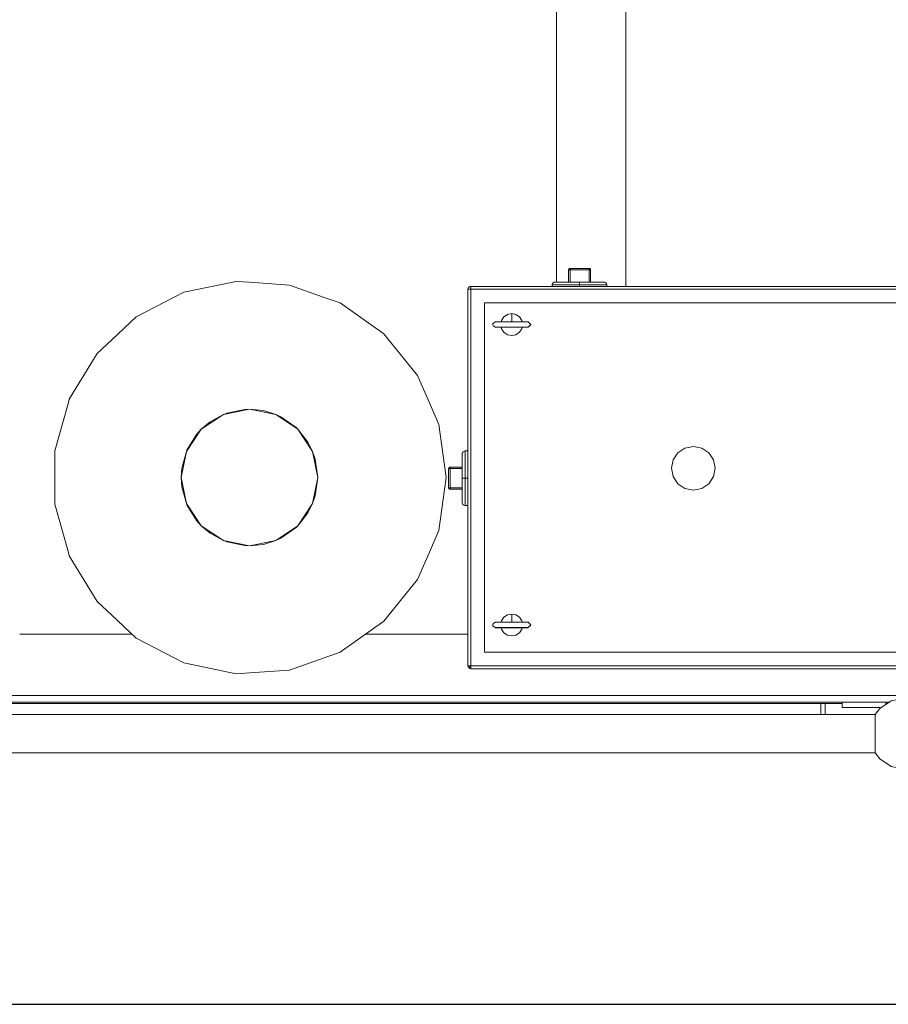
# Model space of a CAD drawing. Header units: millimetres. Extents: x 53056 to 116131, y -669674 to -625124.
# Tile 30 of 168: x 66787 to 67583, y -659743 to -658841. Entities that reach past the tile are written whole.
import ezdxf
from ezdxf.enums import TextEntityAlignment as Align

# ---------------------------------------------------------------- set-up
doc = ezdxf.new("R2010")
doc.units = ezdxf.units.MM
doc.header["$MEASUREMENT"] = 0
doc.linetypes.add('DGN Style 1', pattern=[536.199087, 0.892178, -535.306909])
doc.linetypes.add('DGN Style 2', pattern=[892.178182, 535.306909, -356.871273])
doc.layers.add('Main Cradle Tower Platform', color=7, linetype='Continuous', lineweight=0)
doc.layers.add('Tank and Accumulators', color=7, linetype='Continuous', lineweight=0)
doc.styles.add('Style-ENGINEERING', font='ENGINEERING.shx')
doc.styles.add('Style-ENGINEERING_0', font='ENGINEERING.shx')
doc.dimstyles.new('MetricMM', dxfattribs={"dimtxt": 3, "dimasz": 3, "dimexe": 1.5, "dimexo": 1.5, "dimgap": 1.5, "dimtad": 1, "dimdec": 0, "dimzin": 7, "dimtxsty": 'Style-ENGINEERING_0', "dimcen": 0.09, "dimclrd": 1, "dimclre": 1, "dimclrt": 7, "dimadec": 0, "dimazin": 3, "dimtfac": 1, "dimtdec": 0, "dimtofl": 0, "dimtmove": 0, "dimatfit": 3, "dimfxl": 1, "dimtzin": 7, "dimlwd": -1, "dimlwe": 0, "dimarcsym": 0})

# ---------------------------------------------------------------- blocks, each defined once
blk = doc.blocks.new('*D66')
at = {"color": 1, "linetype": 'Continuous', "lineweight": 0, "transparency": 16777216}
for p, q in [((-28071.51, -15188.92), (-28071.51, -16090.98)), ((13883.29, -15188.92), (13883.29, -16090.98))]:
    blk.add_line(p, q, dxfattribs=at)
at = {"color": 1, "linetype": 'Continuous', "transparency": 16777216}
blk.add_line((-28071.51, -16034.73), (13883.29, -16034.73), dxfattribs=at)
at = {"color": 1, "linetype": 'Continuous', "lineweight": 0, "transparency": 16777216}
blk.add_solid([(-27884.01, -16081.61), (-28071.51, -16034.73), (-27884.01, -15987.86)], dxfattribs=at)
at = {"color": 1, "linetype": 'Continuous', "lineweight": 0, "transparency": 16777216, "extrusion": (0, 0, -1)}
blk.add_solid([(-13695.79, -15987.86), (-13883.29, -16034.73), (-13695.79, -16081.61)], dxfattribs=at)
at = {"layer": 'Defpoints', "color": 7, "linetype": 'DGN Style 2', "lineweight": 0, "transparency": 16777216}
for p in [(-28071.51, -15095.17), (13883.29, -15095.17), (-7094.11, -16034.73), (13883.29, -16034.73)]:
    blk.add_point(p, dxfattribs=at)
at = {"color": 7, "linetype": 'Continuous', "lineweight": 0, "transparency": 16777216, "style": 'Style-ENGINEERING'}
blk.add_text('41 955', height=187.5, dxfattribs=at).set_placement((-7553.22, -15847.23), align=Align.MIDDLE_LEFT)
blk = doc.blocks.new('*U63')
at = {"color": 1, "linetype": 'Continuous'}
dim = blk.add_linear_dim(base=(13883.29, -16034.73), p1=(-28071.51, -15095.17), p2=(13883.29, -15095.17), text='\\FSTANDARD;<>', dimstyle='MetricMM', override={"dimtxt": 187.5, "dimasz": 187.5, "dimexe": 56.25, "dimexo": 93.75, "dimgap": 93.75}, dxfattribs=at)
dim.commit()
dim.dimension.update_dxf_attribs({"geometry": '*D66', "text_midpoint": (-7094.11, -16034.73)})
blk = doc.blocks.new('*U58')
at = {"color": 1, "linetype": 'Continuous'}
blk.add_blockref('*U63', (0, 0), dxfattribs=at)
blk = doc.blocks.new('*U55')
at = {"layer": 'Main Cradle Tower Platform', "color": 7, "linetype": 'Continuous', "lineweight": 0}
for p, q in [((-17315.22, -11681.97), (-17315.22, -11248.23)), ((-17251.72, -11248.23), (-17251.72, -11685.96)), ((-17806.72, -12004.48), (-17703.84, -12004.48)), ((-17490.36, -12004.48), (-17396.26, -12004.48)), ((-13952.29, -12060.48), (-20040.22, -12060.48)), ((-18393.03, -12066.48), (-17010.23, -12066.48)), ((-17053.76, -12067.98), (-18390.79, -12067.98)), ((-17073.26, -12067.98), (-17073.26, -12077.98)), ((-17069.26, -12067.98), (-17069.26, -12077.98)), ((-17053.76, -12071.48), (-17053.76, -12066.48)), ((-17013.76, -12066.48), (-17013.76, -12068.84)), ((-17012.47, -12067.98), (-17013.76, -12067.98)), ((-18379.69, -12077.98), (-17023.57, -12077.98)), ((-17053.76, -12071.48), (-17018.76, -12071.48)), ((-17018.76, -12071.48), (-17018.76, -12072.18)), ((-17023.57, -12112.98), (-18379.69, -12112.98))]:
    blk.add_line(p, q, dxfattribs=at)
at = {"layer": 'Main Cradle Tower Platform', "color": 7, "linetype": 'Continuous', "lineweight": 0, "flags": 128}
for points in [[(-17023.57, -12077.98), (-17019.24, -12072.5), (-17008.69, -12065.45), (-16996.26, -12062.98), (-16983.82, -12065.45), (-16973.27, -12072.5), (-16968.94, -12077.98)], [(-17023.57, -12077.98), (-17023.57, -12077.98), (-17023.49, -12078.15)], [(-17023.49, -12078.15), (-17023.49, -12078.65), (-17023.49, -12079.31), (-17023.56, -12079.42), (-17023.56, -12081.23), (-17023.56, -12082.91), (-17023.4, -12083.11), (-17023.4, -12083.19), (-17023.48, -12083.8), (-17023.53, -12084.15), (-17023.53, -12084.16), (-17023.53, -12085.97), (-17023.53, -12088.78), (-17023.55, -12088.82), (-17023.57, -12089.45), (-17023.57, -12092.16), (-17023.57, -12095.48), (-17023.55, -12096), (-17023.55, -12098.86), (-17023.55, -12102.14), (-17023.53, -12102.18), (-17023.53, -12105.04), (-17023.53, -12106.8), (-17023.53, -12106.81), (-17023.48, -12107.16), (-17023.4, -12107.77), (-17023.4, -12107.85), (-17023.56, -12108.05), (-17023.56, -12109.77), (-17023.56, -12111.54), (-17023.51, -12111.65), (-17023.57, -12111.78), (-17023.57, -12112.32), (-17023.57, -12112.98), (-17023.57, -12112.98)], [(-17023.57, -12112.98), (-17019.24, -12118.46), (-17008.69, -12125.51), (-16996.26, -12127.98), (-16983.82, -12125.51), (-16973.27, -12118.46), (-16968.94, -12112.98)]]:
    blk.add_lwpolyline(points, dxfattribs=at)
at = {"layer": 'Tank and Accumulators', "color": 7, "linetype": 'Continuous', "lineweight": 0}
for p, q in [((-17285.35, -11669.84), (-17284.36, -11670.29)), ((-17285.35, -11670.1), (-17285.35, -11669.84)), ((-17285.35, -11670.1), (-17285.35, -11670.4)), ((-17285.17, -11669.51), (-17284.87, -11669.57)), ((-17285.02, -11669.54), (-17284.94, -11669.56)), ((-17284.87, -11669.57), (-17284.86, -11669.57)), ((-17284.47, -11669.84), (-17284.47, -11669.83)), ((-17284.47, -11669.83), (-17284.47, -11669.84)), ((-17284.32, -11670.05), (-17284.2, -11670.24)), ((-17396.07, -11687.5), (-17396.07, -11687.5)), ((-17395.51, -11686.68), (-17395.52, -11686.69)), ((-17271, -11684.47), (-17269.1, -11684.47)), ((-17371.31, -11718.52), (-17371.06, -11718.52)), ((-17371.06, -11723.4), (-17371.31, -11723.4)), ((-17346.77, -11718.46), (-17344.02, -11718.46)), ((-17344.01, -11723.45), (-17346.77, -11723.45)), ((-17341.79, -11718.52), (-17341.14, -11718.52)), ((-17341.14, -11723.4), (-17341.79, -11723.4)), ((-17600.52, -11798.6), (-17617.19, -11802.07)), ((-17553.6, -11815.28), (-17567.5, -11805.46)), ((-17644.74, -11821.51), (-17653.58, -11836.06)), ((-17536.07, -11844.1), (-17533.76, -11860.96)), ((-17398.97, -11836.61), (-17398.97, -11838.51)), ((-17658.17, -11852.45), (-17658.16, -11852.41)), ((-17413.35, -11852.86), (-17413.61, -11852.86)), ((-17413.41, -11851.84), (-17413.33, -11851.78)), ((-17413.35, -11852.86), (-17413.04, -11852.86)), ((-17413.21, -11851.71), (-17413.2, -11851.7)), ((-17412.72, -11851.61), (-17412.72, -11851.7)), ((-17774.58, -11860.96), (-17774.58, -11885.47)), ((-17658.17, -11869.46), (-17658.17, -11869.47)), ((-17413.87, -11870.84), (-17413.88, -11870.83)), ((-17654, -11884.88), (-17640.45, -11905.15)), ((-17653.58, -11885.86), (-17644.74, -11900.4)), ((-17542.85, -11893.43), (-17542.87, -11893.45)), ((-17542.85, -11893.43), (-17542.85, -11893.43)), ((-17567.5, -11916.45), (-17553.6, -11906.63)), ((-17617.19, -11919.85), (-17600.52, -11923.31)), ((-17371.31, -11993.52), (-17371.06, -11993.52)), ((-17341.79, -11993.52), (-17341.14, -11993.52)), ((-17371.31, -11998.4), (-17371.06, -11998.4)), ((-17341.79, -11998.4), (-17341.14, -11998.4)), ((-17341.4, -11998.45), (-17341.4, -11998.45)), ((-17341.31, -11998.45), (-17341.4, -11998.45)), ((-17396.17, -12034.1), (-17395.92, -12034.71)), ((-17395.01, -12035.62), (-17394.4, -12035.87))]:
    blk.add_line(p, q, dxfattribs=at)
at = {"layer": 'Tank and Accumulators', "color": 7, "linetype": 'Continuous', "lineweight": 0, "flags": 128}
for points in [[(-17304.1, -11681.97), (-17304.1, -11670.72), (-17304.06, -11670.51), (-17304.01, -11670.24), (-17303.91, -11670.08), (-17303.73, -11669.84), (-17303.61, -11669.73), (-17303.33, -11669.57), (-17302.88, -11669.47), (-17302.85, -11669.47), (-17285.35, -11669.47), (-17285.32, -11669.48)], [(-17304.1, -11670.72), (-17304.1, -11670.72), (-17304.1, -11670.71)], [(-17304.1, -11670.72), (-17304.01, -11670.72), (-17303.73, -11670.72), (-17303.33, -11670.72), (-17302.85, -11670.72)], [(-17303.33, -11669.57), (-17303.33, -11669.57), (-17303.26, -11669.55)], [(-17302.85, -11681.97), (-17302.85, -11670.72), (-17302.85, -11670.24), (-17302.85, -11669.84), (-17302.85, -11669.57), (-17302.85, -11669.47)], [(-17302.85, -11670.72), (-17302.85, -11670.72), (-17285.35, -11670.72), (-17285.35, -11670.4)], [(-17284.86, -11669.57), (-17284.87, -11669.57), (-17285.07, -11669.51), (-17285.35, -11669.47), (-17285.35, -11669.47)], [(-17284.94, -11669.56), (-17285.27, -11669.49), (-17285.35, -11669.47), (-17285.33, -11669.48)], [(-17285.35, -11669.47), (-17285.35, -11669.47), (-17285.35, -11669.51), (-17285.35, -11669.64), (-17285.35, -11669.84)], [(-17284.1, -11670.72), (-17284.1, -11670.72), (-17284.2, -11670.72), (-17284.47, -11670.72), (-17284.87, -11670.72), (-17285.35, -11670.72), (-17285.35, -11681.97)], [(-17284.87, -11669.57), (-17284.87, -11669.57), (-17284.64, -11669.71), (-17284.47, -11669.84), (-17284.46, -11669.84)], [(-17284.22, -11670.22), (-17284.22, -11670.23), (-17284.39, -11669.94), (-17284.47, -11669.84), (-17284.46, -11669.84)], [(-17284.37, -11669.98), (-17284.33, -11670.03), (-17284.2, -11670.24)], [(-17284.36, -11670.29), (-17284.36, -11670.29), (-17284.1, -11670.72), (-17284.1, -11670.72)], [(-17284.2, -11670.24), (-17284.11, -11670.58), (-17284.1, -11670.72)], [(-17284.2, -11670.24), (-17284.1, -11670.72), (-17284.1, -11681.97)], [(-17774.58, -11885.47), (-17762.18, -11929.73), (-17761.35, -11932.67), (-17735.88, -11974.55), (-17722.46, -11987.09), (-17700.06, -12008.01), (-17664.67, -12026.35), (-17656.53, -12030.56), (-17608.54, -12040.54), (-17596.34, -12039.7), (-17559.63, -12037.19), (-17527.86, -12025.9), (-17513.44, -12020.78), (-17473.4, -11992.51), (-17469.55, -11987.77), (-17442.46, -11954.48), (-17431.47, -11929.18), (-17422.93, -11909.52), (-17416.26, -11860.96), (-17422.93, -11812.39), (-17431.47, -11792.73), (-17442.46, -11767.43), (-17469.55, -11734.14), (-17473.4, -11729.41), (-17513.44, -11701.14), (-17527.86, -11696.02), (-17559.63, -11684.72), (-17596.34, -11682.21), (-17608.54, -11681.38), (-17656.53, -11691.35), (-17664.67, -11695.57), (-17700.06, -11713.9), (-17722.46, -11734.83), (-17735.88, -11747.36), (-17761.35, -11789.25), (-17762.18, -11792.18), (-17774.58, -11836.45), (-17774.58, -11860.96)], [(-17319.1, -11685.96), (-17319.1, -11685.96), (-17319.1, -11684.47), (-17319.08, -11684.13), (-17318.89, -11683.48), (-17318.54, -11682.89), (-17318.04, -11682.43), (-17317.44, -11682.12), (-17316.77, -11681.98), (-17316.6, -11681.97), (-17314.89, -11681.97), (-17310.01, -11681.97), (-17302.71, -11681.97), (-17294.1, -11681.97), (-17294.09, -11681.97)], [(-17319.1, -11684.47), (-17317.2, -11684.47), (-17311.78, -11684.47), (-17303.67, -11684.47), (-17294.1, -11684.47), (-17294.1, -11683.52), (-17294.1, -11682.7), (-17294.1, -11682.16), (-17294.1, -11681.97)], [(-17294.09, -11681.97), (-17285.49, -11681.97), (-17278.19, -11681.97), (-17273.31, -11681.97), (-17271.6, -11681.97), (-17271.29, -11682), (-17270.98, -11682.12), (-17270.38, -11682.43), (-17269.89, -11682.89), (-17269.54, -11683.48), (-17269.36, -11684.13), (-17269.1, -11684.47), (-17269.1, -11685.96)], [(-17396.02, -11687.44), (-17396.07, -11687.5), (-17396.18, -11687.88), (-17396.26, -11688.46), (-17396.26, -12033.46), (-17396.17, -12034.1), (-17396.17, -12034.1)], [(-17396.07, -11688.46), (-17396.26, -11688.46), (-17396.25, -11688.45)], [(-17395.95, -11687.33), (-17396.07, -11687.5), (-17396.06, -11687.49)], [(-17393.76, -11688.46), (-17394.71, -11688.46), (-17395.52, -11688.46), (-17396.07, -11688.46), (-17396.07, -11688.46)], [(-17395.62, -11686.86), (-17395.6, -11686.83), (-17395.95, -11687.33)], [(-16596.26, -12033.46), (-16596.26, -12033.46), (-16596.26, -11688.46), (-16596.34, -11687.86), (-16596.45, -11687.5), (-16596.7, -11687.04), (-16596.99, -11686.69), (-16597.8, -11686.15), (-16597.94, -11686.1), (-16598.76, -11685.96), (-17393.76, -11685.96), (-17394.04, -11685.98), (-17394.71, -11686.15), (-17395.13, -11686.42), (-17395.52, -11686.69), (-17395.94, -11687.31)], [(-17395.52, -12035.23), (-17395.42, -12035.08), (-17395.18, -12034.84), (-17394.8, -12034.48), (-17394.25, -12033.95), (-17394.14, -12033.84), (-17393.76, -12033.46), (-17393.76, -11688.46), (-17393.76, -11688.46)], [(-17393.76, -12035.96), (-17393.76, -12035.96), (-17393.76, -12035.77), (-17393.76, -12035.23), (-17393.76, -12034.41), (-17393.76, -12033.46), (-16598.76, -12033.46), (-16598.76, -11688.46), (-16598.76, -11687.5), (-16598.76, -11686.69), (-16598.76, -11686.15), (-16598.76, -11685.96), (-16598.74, -11685.96)], [(-17393.76, -11688.44), (-17393.76, -11687.5), (-17393.76, -11686.69), (-17393.76, -11686.15), (-17393.76, -11685.96), (-17393.76, -11685.96)], [(-16598.75, -11688.46), (-16598.76, -11688.46), (-17393.76, -11688.46), (-17393.76, -11688.46)], [(-17294.1, -11685.96), (-17294.1, -11684.47), (-17284.53, -11684.47), (-17276.42, -11684.47), (-17271, -11684.47), (-17271, -11684.47)], [(-16611.26, -11700.96), (-17381.26, -11700.96), (-17381.26, -12020.96), (-16611.26, -12020.96), (-16611.26, -11700.96)], [(-17352.43, -11711.72), (-17356.26, -11710.96), (-17360.08, -11711.72), (-17363.33, -11713.89), (-17365.49, -11717.13), (-17365.76, -11718.46)], [(-17356.26, -11710.96), (-17356.26, -11713.65), (-17356.26, -11716.35), (-17356.26, -11717.98), (-17356.26, -11718.46)], [(-17346.75, -11718.46), (-17347.02, -11717.13), (-17349.18, -11713.89), (-17352.43, -11711.72)], [(-17371.03, -11723.45), (-17371.03, -11723.45), (-17371.2, -11723.44), (-17371.31, -11723.43), (-17371.31, -11723.4), (-17372.74, -11722.47), (-17373.24, -11721.97), (-17373.48, -11721.6), (-17373.62, -11721.23), (-17373.64, -11720.81), (-17373.48, -11720.31), (-17372.99, -11719.67), (-17371.31, -11718.52), (-17371.17, -11718.49), (-17371.21, -11718.47), (-17371.18, -11718.46), (-17371.17, -11718.46)], [(-17371.17, -11718.46), (-17371.05, -11718.46), (-17371.05, -11718.46)], [(-17371.06, -11718.52), (-17371.06, -11718.52), (-17369.53, -11718.52)], [(-17366.87, -11723.4), (-17366.88, -11723.4), (-17369.53, -11723.4), (-17371.06, -11723.4), (-17371.06, -11723.4)], [(-17371.05, -11718.46), (-17371.05, -11718.46), (-17371.05, -11718.46)], [(-17371.05, -11718.46), (-17370.81, -11718.46), (-17369.31, -11718.46), (-17366.7, -11718.46), (-17363.18, -11718.46), (-17359.08, -11718.46), (-17354.74, -11718.46), (-17350.52, -11718.46), (-17346.8, -11718.46), (-17346.77, -11718.46)], [(-17371.05, -11723.45), (-17371.05, -11723.45), (-17371.03, -11723.45)], [(-17370.82, -11723.45), (-17371.05, -11723.45), (-17371.05, -11723.45)], [(-17346.89, -11723.45), (-17350.52, -11723.45), (-17354.74, -11723.45), (-17359.08, -11723.45), (-17363.18, -11723.45), (-17366.7, -11723.45), (-17369.31, -11723.45), (-17370.81, -11723.45), (-17370.81, -11723.45)], [(-17369.53, -11718.52), (-17369.53, -11718.52), (-17366.88, -11718.52)], [(-17367.85, -11718.46), (-17367.85, -11718.46), (-17367.85, -11718.46)], [(-17365.04, -11718.46), (-17367.09, -11718.46), (-17367.74, -11718.46)], [(-17366.88, -11718.52), (-17366.88, -11718.52), (-17363.31, -11718.52)], [(-17363.3, -11723.4), (-17363.3, -11723.4), (-17366.87, -11723.4)], [(-17365.76, -11723.45), (-17365.49, -11724.78), (-17363.33, -11728.03), (-17360.08, -11730.2), (-17356.26, -11730.96), (-17352.43, -11730.2), (-17349.18, -11728.03), (-17347.02, -11724.78), (-17346.75, -11723.45)], [(-17363.31, -11718.52), (-17363.3, -11718.52), (-17359.14, -11718.52)], [(-17359.13, -11723.4), (-17359.13, -11723.4), (-17363.3, -11723.4)], [(-17359.13, -11718.52), (-17359.13, -11718.52), (-17354.72, -11718.52)], [(-17354.71, -11723.4), (-17354.71, -11723.4), (-17359.13, -11723.4)], [(-17354.72, -11718.52), (-17354.71, -11718.52), (-17350.42, -11718.52), (-17346.64, -11718.52), (-17343.67, -11718.52), (-17341.79, -11718.52), (-17341.79, -11718.52)], [(-17350.42, -11723.4), (-17350.42, -11723.4), (-17354.71, -11723.4)], [(-17346.64, -11723.4), (-17346.64, -11723.4), (-17350.42, -11723.4)], [(-17347.83, -11723.45), (-17347.83, -11723.45), (-17345.08, -11723.45), (-17343.77, -11723.45)], [(-17346.78, -11723.45), (-17346.8, -11723.45), (-17346.86, -11723.45)], [(-17343.67, -11723.4), (-17343.67, -11723.4), (-17346.63, -11723.4)], [(-17343.88, -11723.45), (-17343.89, -11723.45), (-17343.92, -11723.45)], [(-17343.87, -11718.46), (-17342.03, -11718.46), (-17341.4, -11718.46)], [(-17341.4, -11718.46), (-17341.4, -11718.46), (-17341.31, -11718.46), (-17341.22, -11718.48), (-17341.14, -11718.52), (-17339.93, -11719.67), (-17338.76, -11720.96), (-17339.68, -11721.97), (-17340.18, -11722.47), (-17341.14, -11723.4), (-17341.22, -11723.43), (-17341.31, -11723.45), (-17341.4, -11723.45), (-17342.03, -11723.45), (-17343.87, -11723.45)], [(-17341.79, -11723.4), (-17341.79, -11723.4), (-17343.67, -11723.4)], [(-17343.66, -11723.45), (-17343.62, -11723.45), (-17343.62, -11723.45)], [(-17341.4, -11718.46), (-17341.4, -11718.46), (-17341.4, -11718.46)], [(-17341.4, -11723.45), (-17341.4, -11723.45), (-17341.4, -11723.45)], [(-17341.14, -11718.52), (-17338.76, -11720.96), (-17341.14, -11723.4)], [(-17640.45, -11905.15), (-17620.17, -11918.7), (-17596.26, -11923.46), (-17572.34, -11918.7), (-17552.06, -11905.15), (-17538.51, -11884.88), (-17533.76, -11860.96), (-17538.51, -11837.04), (-17552.06, -11816.76), (-17572.34, -11803.22), (-17596.26, -11798.46), (-17620.17, -11803.22), (-17640.45, -11816.76), (-17654, -11837.04), (-17658.76, -11860.96), (-17654, -11884.88)], [(-17600.52, -11798.6), (-17600.52, -11798.6), (-17596.26, -11798.46)], [(-17596.26, -11798.46), (-17583.54, -11799.76), (-17572.34, -11803.22)], [(-17620.17, -11803.22), (-17632.3, -11809.9), (-17632.29, -11809.89)], [(-17617.19, -11802.07), (-17617.19, -11802.07), (-17620.17, -11803.22)], [(-17572.34, -11803.22), (-17567.5, -11805.46), (-17567.51, -11805.46)], [(-17640.45, -11816.76), (-17644.74, -11821.51), (-17644.73, -11821.51)], [(-17632.3, -11809.9), (-17632.3, -11809.9), (-17640.45, -11816.76)], [(-17552.06, -11816.76), (-17553.6, -11815.28), (-17553.59, -11815.28)], [(-17542.85, -11828.49), (-17542.85, -11828.48), (-17552.06, -11816.76)], [(-17542.87, -11828.47), (-17542.85, -11828.48), (-17538.51, -11837.04)], [(-17208.4, -11860.13), (-17209.92, -11852.48), (-17208.4, -11844.82), (-17204.06, -11838.33), (-17197.58, -11834), (-17189.92, -11832.48), (-17182.27, -11834), (-17175.78, -11838.33), (-17171.44, -11844.82), (-17169.92, -11852.48), (-17171.44, -11860.13), (-17175.78, -11866.62), (-17182.27, -11870.95), (-17189.92, -11872.48), (-17197.58, -11870.95), (-17204.06, -11866.62), (-17208.4, -11860.13)], [(-17654, -11837.04), (-17658.17, -11852.45), (-17658.16, -11852.41)], [(-17653.58, -11836.06), (-17653.58, -11836.06), (-17654, -11837.04)], [(-17538.51, -11837.04), (-17536.07, -11844.1), (-17536.08, -11844.09)], [(-17396.26, -11836.61), (-17396.26, -11836.61), (-17398.97, -11836.61), (-17399.31, -11836.86), (-17399.97, -11837.04), (-17400.55, -11837.39), (-17401.01, -11837.89), (-17401.33, -11838.49), (-17401.44, -11838.8), (-17401.47, -11839.11), (-17401.47, -11840.82), (-17401.47, -11845.7), (-17401.47, -11853), (-17401.47, -11861.6)], [(-17398.97, -11838.51), (-17398.97, -11838.51), (-17398.97, -11843.93), (-17398.97, -11852.04), (-17398.97, -11861.61), (-17399.93, -11861.61), (-17400.74, -11861.61), (-17401.28, -11861.61), (-17401.47, -11861.61)], [(-17658.17, -11852.45), (-17658.17, -11852.45), (-17658.76, -11860.96)], [(-17413.88, -11870.83), (-17413.97, -11870.36), (-17413.97, -11852.86), (-17413.91, -11852.52), (-17413.88, -11852.38), (-17413.78, -11852.21), (-17413.61, -11851.97), (-17413.29, -11851.76)], [(-17413.97, -11852.86), (-17413.93, -11852.57), (-17413.88, -11852.38), (-17413.88, -11852.38)], [(-17413.97, -11852.86), (-17413.97, -11852.86), (-17413.97, -11852.84)], [(-17413.97, -11852.86), (-17413.93, -11852.86), (-17413.8, -11852.86), (-17413.61, -11852.86)], [(-17413.61, -11851.97), (-17413.61, -11851.97), (-17413.41, -11851.84)], [(-17413.6, -11852.86), (-17413.61, -11852.86), (-17413.14, -11851.86)], [(-17413.29, -11851.76), (-17413.29, -11851.76), (-17413.2, -11851.7), (-17412.72, -11851.61), (-17412.72, -11851.61)], [(-17413.22, -11851.71), (-17413.2, -11851.7), (-17412.86, -11851.62), (-17412.72, -11851.61)], [(-17413.14, -11851.86), (-17413.14, -11851.86), (-17412.72, -11851.61), (-17401.47, -11851.61)], [(-17401.47, -11870.36), (-17412.72, -11870.36), (-17412.72, -11852.86), (-17413.04, -11852.86)], [(-17412.72, -11852.38), (-17412.72, -11851.97), (-17412.72, -11851.7)], [(-17412.72, -11852.38), (-17412.72, -11852.86), (-17401.47, -11852.86)], [(-17658.76, -11860.96), (-17658.17, -11869.47), (-17658.17, -11869.46)], [(-17538.51, -11884.87), (-17536.07, -11877.82), (-17533.76, -11860.96)], [(-17533.76, -11860.96), (-17536.07, -11877.82), (-17536.08, -11877.82)], [(-17401.47, -11861.6), (-17401.47, -11861.61), (-17401.47, -11870.22), (-17401.47, -11877.52), (-17401.47, -11882.39), (-17401.47, -11884.11), (-17401.47, -11884.28), (-17401.33, -11884.94), (-17401.01, -11885.55), (-17400.55, -11886.05), (-17399.97, -11886.4), (-17399.31, -11886.58), (-17398.97, -11886.61), (-17396.26, -11886.61), (-17396.26, -11886.61)], [(-17396.26, -11861.61), (-17398.97, -11861.61), (-17398.97, -11871.17), (-17398.97, -11879.28), (-17398.97, -11884.7), (-17398.97, -11886.61)], [(-17654, -11884.87), (-17658.17, -11869.47), (-17658.16, -11869.51)], [(-17412.72, -11870.36), (-17412.72, -11870.36), (-17413.2, -11870.36), (-17413.61, -11870.36), (-17413.88, -11870.36), (-17413.97, -11870.36), (-17413.97, -11870.36)], [(-17401.47, -11871.61), (-17412.72, -11871.61), (-17412.98, -11871.57), (-17413.2, -11871.51), (-17413.4, -11871.4), (-17413.61, -11871.24), (-17413.74, -11871.09), (-17413.88, -11870.83)], [(-17412.72, -11871.61), (-17412.72, -11871.51), (-17412.72, -11871.24), (-17412.72, -11870.83), (-17412.72, -11870.36)], [(-17653.58, -11885.85), (-17653.58, -11885.86), (-17654, -11884.88)], [(-17552.06, -11905.15), (-17542.85, -11893.43), (-17538.51, -11884.88)], [(-17640.45, -11905.15), (-17644.74, -11900.4), (-17644.73, -11900.4)], [(-17632.29, -11912.02), (-17632.3, -11912.02), (-17640.45, -11905.15)], [(-17553.59, -11906.63), (-17553.6, -11906.63), (-17552.06, -11905.15)], [(-17632.3, -11912.01), (-17632.3, -11912.02), (-17620.17, -11918.7)], [(-17567.51, -11916.45), (-17567.5, -11916.45), (-17572.34, -11918.7)], [(-17620.17, -11918.7), (-17617.19, -11919.85), (-17617.19, -11919.85)], [(-17596.26, -11923.46), (-17600.52, -11923.31), (-17600.52, -11923.31)], [(-17572.34, -11918.7), (-17583.54, -11922.15), (-17596.26, -11923.46)], [(-17352.43, -11986.72), (-17356.26, -11985.96), (-17360.08, -11986.72), (-17363.33, -11988.89), (-17365.49, -11992.13), (-17365.76, -11993.46)], [(-17356.26, -11985.96), (-17356.26, -11988.65), (-17356.26, -11991.35), (-17356.26, -11992.98), (-17356.26, -11993.46)], [(-17346.75, -11993.46), (-17347.02, -11992.13), (-17349.18, -11988.89), (-17352.43, -11986.72)], [(-17371.03, -11998.45), (-17371.03, -11998.45), (-17371.2, -11998.44), (-17371.31, -11998.43), (-17371.31, -11998.4), (-17372.74, -11997.47), (-17373.25, -11996.97), (-17373.48, -11996.6), (-17373.62, -11996.23), (-17373.64, -11995.81), (-17373.48, -11995.31), (-17372.99, -11994.67), (-17371.31, -11993.52), (-17371.31, -11993.52)], [(-17371.31, -11993.52), (-17371.17, -11993.49), (-17371.19, -11993.47)], [(-17371.19, -11993.47), (-17371.19, -11993.47), (-17371.18, -11993.46), (-17371.18, -11993.46)], [(-17371.17, -11993.46), (-17371.06, -11993.46), (-17370.83, -11993.46)], [(-17371.06, -11993.46), (-17371.06, -11993.46), (-17371.05, -11993.46)], [(-17371.06, -11993.52), (-17371.06, -11993.52), (-17369.53, -11993.52)], [(-17370.83, -11993.46), (-17370.81, -11993.46), (-17369.3, -11993.46), (-17366.69, -11993.46), (-17361.86, -11993.46), (-17359.08, -11993.46), (-17354.74, -11993.46), (-17350.52, -11993.46), (-17346.8, -11993.46), (-17344.01, -11993.46)], [(-17369.53, -11993.52), (-17369.53, -11993.52), (-17366.87, -11993.52), (-17361.96, -11993.52)], [(-17361.96, -11993.52), (-17361.96, -11993.52), (-17359.13, -11993.52)], [(-17359.13, -11993.52), (-17359.13, -11993.52), (-17354.71, -11993.52)], [(-17354.71, -11993.52), (-17354.71, -11993.52), (-17350.42, -11993.52), (-17346.64, -11993.52), (-17343.67, -11993.52), (-17341.79, -11993.52), (-17341.79, -11993.52)], [(-17343.97, -11993.46), (-17343.89, -11993.46), (-17343.88, -11993.46)], [(-17343.86, -11993.46), (-17342.03, -11993.46), (-17341.4, -11993.46), (-17341.4, -11993.46)], [(-17341.4, -11993.46), (-17341.4, -11993.46), (-17341.31, -11993.46), (-17341.22, -11993.48), (-17341.14, -11993.52), (-17339.93, -11994.67), (-17338.76, -11995.96), (-17339.68, -11996.97), (-17340.18, -11997.47), (-17341.14, -11998.4), (-17341.22, -11998.43), (-17341.31, -11998.45), (-17341.31, -11998.45)], [(-17341.14, -11998.4), (-17338.76, -11995.96), (-17341.14, -11993.52)], [(-17371.06, -11998.4), (-17371.06, -11998.4), (-17369.53, -11998.4), (-17366.87, -11998.4), (-17363.3, -11998.4), (-17363.3, -11998.4)], [(-17370.82, -11998.45), (-17371.06, -11998.45), (-17370.82, -11998.45)], [(-17371.05, -11998.45), (-17371.06, -11998.45), (-17371.04, -11998.45)], [(-17355.33, -11998.45), (-17359.08, -11998.45), (-17363.18, -11998.45), (-17366.69, -11998.45), (-17369.3, -11998.45), (-17370.8, -11998.45), (-17370.81, -11998.45)], [(-17370.74, -11998.45), (-17370.04, -11998.45), (-17369.33, -11998.45)], [(-17369.22, -11998.45), (-17367.84, -11998.45), (-17366.73, -11998.45)], [(-17366.58, -11998.45), (-17364.69, -11998.45), (-17364.69, -11998.45)], [(-17365.76, -11998.45), (-17365.49, -11999.78), (-17363.33, -12003.03), (-17360.08, -12005.2), (-17356.26, -12005.96), (-17352.43, -12005.2), (-17349.18, -12003.03), (-17347.02, -11999.78), (-17346.75, -11998.45)], [(-17363.3, -11998.4), (-17359.13, -11998.4), (-17359.13, -11998.4)], [(-17359.13, -11998.4), (-17354.71, -11998.4), (-17354.71, -11998.4)], [(-17348.16, -11998.45), (-17351.56, -11998.45), (-17355.15, -11998.45)], [(-17354.71, -11998.4), (-17350.43, -11998.4), (-17350.42, -11998.4)], [(-17350.42, -11998.4), (-17346.64, -11998.4), (-17346.64, -11998.4)], [(-17348.09, -11998.45), (-17348.13, -11998.45), (-17348.13, -11998.45)], [(-17345.19, -11998.45), (-17345.23, -11998.45), (-17347.98, -11998.45)], [(-17347.83, -11998.45), (-17347.83, -11998.45), (-17345.08, -11998.45), (-17343.77, -11998.45)], [(-17346.64, -11998.4), (-17343.67, -11998.4), (-17343.67, -11998.4)], [(-17341.69, -11998.45), (-17341.69, -11998.45), (-17342.4, -11998.45), (-17345.03, -11998.45)], [(-17343.67, -11998.4), (-17341.79, -11998.4), (-17341.79, -11998.4)], [(-17343.66, -11998.45), (-17343.62, -11998.45), (-17343.62, -11998.45)], [(-17342.4, -11998.45), (-17341.97, -11998.45), (-17341.84, -11998.45)], [(-17341.69, -11998.45), (-17341.4, -11998.45), (-17341.69, -11998.45)], [(-17393.79, -12033.46), (-17394.71, -12033.46), (-17395.52, -12033.46), (-17396.07, -12033.46), (-17396.26, -12033.46), (-17396.26, -12033.46)], [(-17396.17, -12034.1), (-17396.07, -12034.41), (-17395.92, -12034.71)], [(-17395.92, -12034.71), (-17395.52, -12035.23), (-17395.01, -12035.62), (-17395.01, -12035.62)], [(-17395.01, -12035.62), (-17394.71, -12035.77), (-17394.4, -12035.87)], [(-17394.4, -12035.87), (-17394.4, -12035.87), (-17393.76, -12035.96), (-16598.76, -12035.96), (-16598.09, -12035.86), (-16597.8, -12035.77), (-16596.99, -12035.23), (-16596.83, -12035.02), (-16596.45, -12034.41), (-16596.33, -12034.04), (-16596.33, -12034.03)]]:
    blk.add_lwpolyline(points, dxfattribs=at)
at = {"color": 1, "linetype": 'Continuous'}
blk.add_blockref('*U58', (1122.85, 3691.5), dxfattribs=at)

msp = doc.modelspace()

# ---------------------------------------------------------------- block references
at = {"color": 7, "linetype": 'DGN Style 1', "lineweight": 0}
msp.add_blockref('*U55', (84593.95, -647399.35), dxfattribs=at)

doc.saveas('drawing.dxf')
